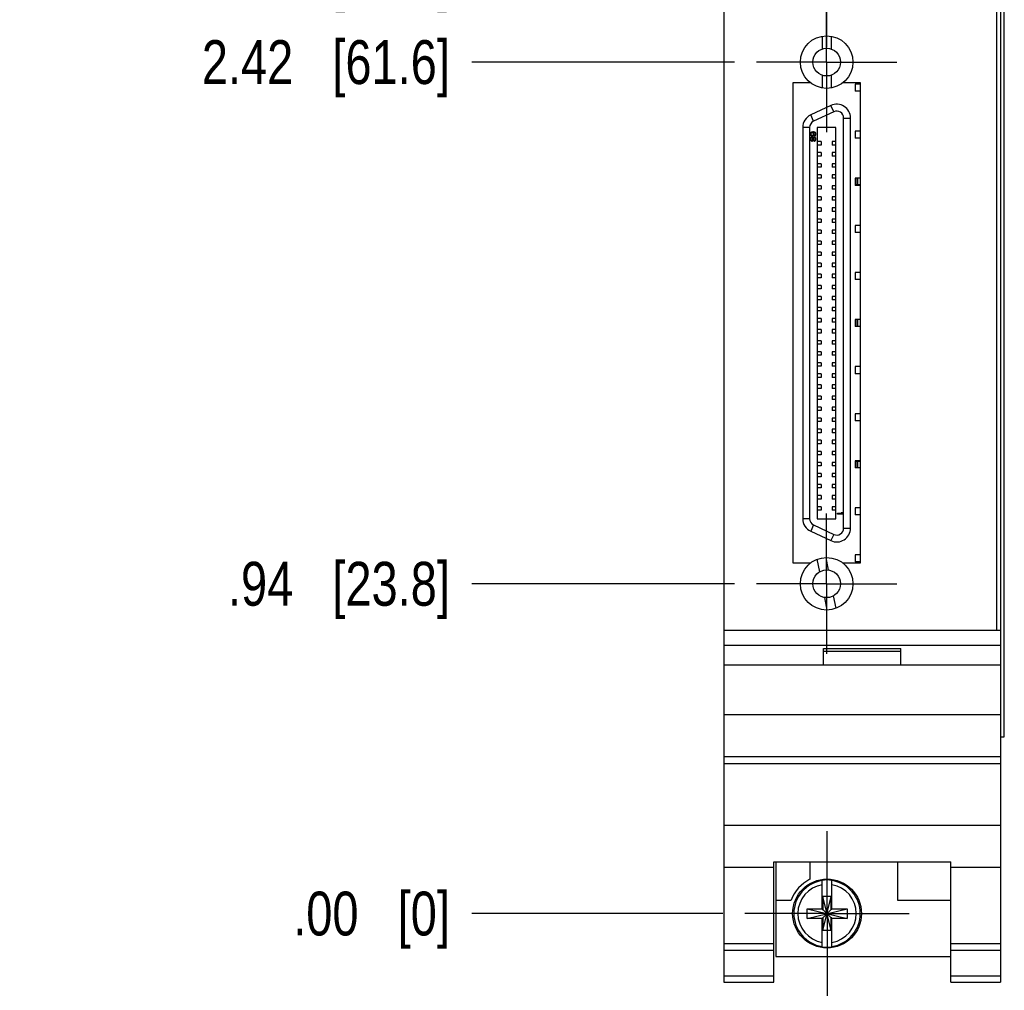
# Model space of a CAD drawing. Header units: inches. Extents: x 0 to 22, y 0 to 17.
# Tile 3 of 16: x 2.5 to 5.3, y 7 to 9.8. Entities that reach past the tile are written whole.
import ezdxf

# ---------------------------------------------------------------- set-up
doc = ezdxf.new("R2010")
doc.units = ezdxf.units.IN
doc.header["$LTSCALE"] = 1.21
doc.header["$MEASUREMENT"] = 0
doc.linetypes.add('CENTER', pattern=[0.6, 0.375, -0.075, 0.075, -0.075])
doc.layers.get('0').update_dxf_attribs({"linetype": 'CONTINUOUS'})
for name, color, linetype in [('02___PRT_ALL_AXES', 7, 'CONTINUOUS'), ('_24256', 7, 'CONTINUOUS'), ('COSMETIC', 7, 'CONTINUOUS'), ('DEFAULT_1', 7, 'CENTER'), ('DIMENSIONS', 7, 'CONTINUOUS')]:
    doc.layers.add(name, color=color, linetype=linetype)
doc.styles.get("Standard").update_dxf_attribs({"font": 'txt', "width": 0.8})
doc.dimstyles.new('DIMSTYLE_2', dxfattribs={"dimtxt": 0.125, "dimasz": 0.18, "dimexe": 0.125, "dimexo": 0.0625, "dimgap": 0.03125, "dimtad": 0, "dimtih": 1, "dimtoh": 1, "dimzin": 4, "dimdsep": 46, "dimtxsty": 'STANDARD', "dimblk": '_FILLED', "dimblk1": '_FILLED', "dimblk2": '_FILLED', "dimcen": 0.09, "dimadec": 0, "dimazin": 0, "dimtfac": 1, "dimtofl": 0, "dimtmove": 0, "dimatfit": 3, "dimldrblk": '_FILLED', "dimfxl": 1, "dimtolj": 1, "dimtzin": 4, "dimarcsym": 0})
doc.dimstyles.new('DIMSTYLE_3', dxfattribs={"dimtxt": 0.125, "dimasz": 0.18, "dimexe": 0.125, "dimexo": 0.0625, "dimgap": 0.03125, "dimtad": 0, "dimtih": 1, "dimtoh": 1, "dimzin": 4, "dimdsep": 46, "dimtxsty": 'STANDARD', "dimblk": '_FILLED', "dimblk1": '_FILLED', "dimblk2": '_FILLED', "dimcen": 0.09, "dimadec": 0, "dimazin": 0, "dimtp": 0.001, "dimtm": 0.001, "dimtfac": 1, "dimtofl": 0, "dimtmove": 0, "dimatfit": 3, "dimldrblk": '_FILLED', "dimfxl": 1, "dimtolj": 1, "dimtzin": 4, "dimarcsym": 0})

# ---------------------------------------------------------------- blocks, each defined once
blk = doc.blocks.new('*D7')
at = {"layer": 'DIMENSIONS', "color": 2, "linetype": 'CONTINUOUS'}
blk.add_line((4.5436, 8.1822), (3.7955, 8.1822), dxfattribs=at)
at = {"layer": 'DIMENSIONS', "color": 2, "linetype": 'CONTINUOUS', "insert": (3.733, 8.2447), "char_height": 0.125, "width": 1.025, "attachment_point": 3, "line_spacing_factor": 0.9}
blk.add_mtext('.94{\\Ftxt.shx;\\W1.000000;\\H0.125000; }[23.8]', dxfattribs=at)
blk = doc.blocks.new('_FILLED')
at = {"color": 0, "linetype": 'BYBLOCK'}
blk.add_solid([(0, 0), (-1, 0.174), (-1, -0.174)], dxfattribs=at)
blk = doc.blocks.new('*D8')
at = {"layer": 'DIMENSIONS', "color": 2, "linetype": 'CONTINUOUS'}
blk.add_line((4.5106, 7.2435), (3.7955, 7.2435), dxfattribs=at)
at = {"layer": 'DIMENSIONS', "color": 2, "linetype": 'CONTINUOUS', "insert": (3.733, 7.306), "char_height": 0.125, "width": 0.725, "attachment_point": 3, "line_spacing_factor": 0.9}
blk.add_mtext('.00{\\Ftxt.shx;\\W1.000000;\\H0.125000; }[0]', dxfattribs=at)
blk = doc.blocks.new('*D9')
at = {"layer": 'DIMENSIONS', "color": 2, "linetype": 'CONTINUOUS'}
blk.add_line((4.5436, 9.6672), (3.7955, 9.6672), dxfattribs=at)
at = {"layer": 'DIMENSIONS', "color": 2, "linetype": 'CONTINUOUS', "insert": (3.733, 9.7297), "char_height": 0.125, "width": 1.125, "attachment_point": 3, "line_spacing_factor": 0.9}
blk.add_mtext('2.42{\\Ftxt.shx;\\W1.000000;\\H0.125000; }[61.6]', dxfattribs=at)
blk = doc.blocks.new('*D10')
at = {"layer": 'DIMENSIONS', "color": 2, "linetype": 'CONTINUOUS'}
blk.add_line((4.5436, 9.9087), (3.7955, 9.9087), dxfattribs=at)
at = {"layer": 'DIMENSIONS', "color": 2, "linetype": 'CONTINUOUS', "insert": (3.733, 9.9712), "char_height": 0.125, "width": 1.125, "attachment_point": 3, "line_spacing_factor": 0.9}
blk.add_mtext('2.67{\\Ftxt.shx;\\W1.000000;\\H0.125000; }[67.7]', dxfattribs=at)
blk = doc.blocks.new('*D11')
at = {"layer": 'DIMENSIONS', "color": 2, "linetype": 'CONTINUOUS'}
blk.add_line((4.5436, 11.393), (3.7955, 11.393), dxfattribs=at)
at = {"layer": 'DIMENSIONS', "color": 2, "linetype": 'CONTINUOUS', "insert": (3.733, 11.4555), "char_height": 0.125, "width": 1.225, "attachment_point": 3, "line_spacing_factor": 0.9}
blk.add_mtext('4.15{\\Ftxt.shx;\\W1.000000;\\H0.125000; }[105.4]', dxfattribs=at)
blk = doc.blocks.new('*D12')
at = {"layer": 'DIMENSIONS', "color": 2, "linetype": 'CONTINUOUS'}
blk.add_line((4.5011, 12.0644), (3.7955, 12.0644), dxfattribs=at)
at = {"layer": 'DIMENSIONS', "color": 2, "linetype": 'CONTINUOUS', "insert": (3.733, 12.1269), "char_height": 0.125, "width": 1.225, "attachment_point": 3, "line_spacing_factor": 0.9}
blk.add_mtext('4.82{\\Ftxt.shx;\\W1.000000;\\H0.125000; }[122.5]', dxfattribs=at)

msp = doc.modelspace()

# ---------------------------------------------------------------- linework, layer by layer
at = {"color": 7, "linetype": 'CONTINUOUS'}
for p, q in [((4.5131, 12.1864), (4.5131, 7.0485)), ((5.2891, 12.1864), (5.2891, 8.0505)), ((5.3011, 12.1864), (5.3011, 7.0485)), ((5.302, 7.7464), (5.302, 11.7464)), ((5.3116, 7.7464), (5.3116, 11.7464)), ((5.3118, 7.7464), (5.3118, 11.7464)), ((4.7931, 9.7409), (4.7931, 9.7044)), ((4.8187, 9.7409), (4.8187, 9.7044)), ((4.7931, 9.6299), (4.7931, 9.5935)), ((4.8187, 9.6299), (4.8187, 9.5935)), ((4.7098, 9.6081), (4.7098, 8.242)), ((4.7589, 9.6081), (4.7098, 9.6081)), ((4.7589, 9.6092), (4.7589, 9.6081)), ((4.8529, 9.6081), (4.8529, 9.6092)), ((4.902, 9.6081), (4.8529, 9.6081)), ((4.8869, 9.6045), (4.8869, 9.5844)), ((4.902, 9.6045), (4.8869, 9.6045)), ((4.9019, 8.242), (4.902, 9.6081)), ((4.902, 9.5844), (4.8869, 9.5844)), ((4.818, 9.5437), (4.7605, 9.5169)), ((4.8263, 9.5259), (4.818, 9.5437)), ((4.7688, 9.4991), (4.7605, 9.5169)), ((4.8263, 9.5259), (4.7688, 9.4991)), ((4.8543, 8.3407), (4.8543, 9.508)), ((4.8543, 9.508), (4.874, 9.508)), ((4.874, 8.3407), (4.874, 9.508)), ((4.7378, 9.4812), (4.7378, 8.3675)), ((4.7575, 9.4812), (4.7378, 9.4812)), ((4.7575, 9.4812), (4.7575, 8.3675)), ((4.7793, 9.4814), (4.7793, 8.3673)), ((4.8325, 9.4814), (4.7793, 9.4814)), ((4.8325, 8.3673), (4.8325, 9.4814)), ((4.8869, 9.4705), (4.8869, 9.4504)), ((4.902, 9.4705), (4.8869, 9.4705)), ((4.902, 9.4504), (4.8869, 9.4504)), ((4.7901, 9.4411), (4.7793, 9.4411)), ((4.7901, 9.4312), (4.7793, 9.4312)), ((4.7901, 9.4411), (4.7901, 9.4312)), ((4.8325, 9.4411), (4.8216, 9.4411)), ((4.8216, 9.4411), (4.8216, 9.4312)), ((4.8325, 9.4312), (4.8216, 9.4312)), ((4.7901, 9.4096), (4.7793, 9.4096)), ((4.7901, 9.3997), (4.7793, 9.3997)), ((4.7901, 9.4096), (4.7901, 9.3997)), ((4.8325, 9.4096), (4.8216, 9.4096)), ((4.8216, 9.4096), (4.8216, 9.3997)), ((4.8325, 9.3997), (4.8216, 9.3997)), ((4.7901, 9.3781), (4.7793, 9.3781)), ((4.7901, 9.3682), (4.7793, 9.3682)), ((4.7901, 9.3781), (4.7901, 9.3682)), ((4.8325, 9.3781), (4.8216, 9.3781)), ((4.8216, 9.3781), (4.8216, 9.3682)), ((4.8325, 9.3682), (4.8216, 9.3682)), ((4.7901, 9.3466), (4.7793, 9.3466)), ((4.7901, 9.3368), (4.7793, 9.3368)), ((4.7901, 9.3466), (4.7901, 9.3368)), ((4.8325, 9.3466), (4.8216, 9.3466)), ((4.8216, 9.3466), (4.8216, 9.3368)), ((4.8325, 9.3368), (4.8216, 9.3368)), ((4.7901, 9.3151), (4.7793, 9.3151)), ((4.7901, 9.3151), (4.7901, 9.3053)), ((4.8325, 9.3151), (4.8216, 9.3151)), ((4.8216, 9.3151), (4.8216, 9.3053)), ((4.9019, 9.3364), (4.8869, 9.3364)), ((4.8869, 9.3364), (4.8869, 9.3164)), ((4.9019, 9.3164), (4.8869, 9.3164)), ((4.8886, 9.3364), (4.8886, 9.3164)), ((4.9014, 9.3181), (4.8886, 9.3181)), ((4.8938, 9.3364), (4.8938, 9.3181)), ((4.9014, 9.3364), (4.9014, 9.3181)), ((4.7901, 9.3053), (4.7793, 9.3053)), ((4.7901, 9.2836), (4.7793, 9.2836)), ((4.7901, 9.2836), (4.7901, 9.2738)), ((4.8325, 9.3053), (4.8216, 9.3053)), ((4.8325, 9.2836), (4.8216, 9.2836)), ((4.8216, 9.2836), (4.8216, 9.2738)), ((4.7901, 9.2738), (4.7793, 9.2738)), ((4.8325, 9.2738), (4.8216, 9.2738)), ((4.7901, 9.2521), (4.7793, 9.2521)), ((4.7901, 9.2423), (4.7793, 9.2423)), ((4.7901, 9.2521), (4.7901, 9.2423)), ((4.8325, 9.2521), (4.8216, 9.2521)), ((4.8216, 9.2521), (4.8216, 9.2423)), ((4.8325, 9.2423), (4.8216, 9.2423)), ((4.7901, 9.2206), (4.7793, 9.2206)), ((4.7901, 9.2108), (4.7793, 9.2108)), ((4.7901, 9.2206), (4.7901, 9.2108)), ((4.8325, 9.2206), (4.8216, 9.2206)), ((4.8216, 9.2206), (4.8216, 9.2108)), ((4.8325, 9.2108), (4.8216, 9.2108)), ((4.9019, 9.2024), (4.8869, 9.2024)), ((4.8869, 9.2024), (4.8869, 9.1823)), ((4.7901, 9.1891), (4.7793, 9.1891)), ((4.7901, 9.1793), (4.7793, 9.1793)), ((4.7901, 9.1891), (4.7901, 9.1793)), ((4.8325, 9.1891), (4.8216, 9.1891)), ((4.8216, 9.1891), (4.8216, 9.1793)), ((4.8325, 9.1793), (4.8216, 9.1793)), ((4.9019, 9.1823), (4.8869, 9.1823)), ((4.7901, 9.1576), (4.7793, 9.1576)), ((4.7901, 9.1478), (4.7793, 9.1478)), ((4.7901, 9.1576), (4.7901, 9.1478)), ((4.8325, 9.1576), (4.8216, 9.1576)), ((4.8216, 9.1576), (4.8216, 9.1478)), ((4.8325, 9.1478), (4.8216, 9.1478)), ((4.7901, 9.1261), (4.7793, 9.1261)), ((4.7901, 9.1163), (4.7793, 9.1163)), ((4.7901, 9.1261), (4.7901, 9.1163)), ((4.8325, 9.1261), (4.8216, 9.1261)), ((4.8216, 9.1261), (4.8216, 9.1163)), ((4.8325, 9.1163), (4.8216, 9.1163)), ((4.7901, 9.0946), (4.7793, 9.0946)), ((4.7901, 9.0848), (4.7793, 9.0848)), ((4.7901, 9.0946), (4.7901, 9.0848)), ((4.8325, 9.0946), (4.8216, 9.0946)), ((4.8216, 9.0946), (4.8216, 9.0848)), ((4.8325, 9.0848), (4.8216, 9.0848)), ((4.7901, 9.0631), (4.7793, 9.0631)), ((4.7901, 9.0631), (4.7901, 9.0533)), ((4.8325, 9.0631), (4.8216, 9.0631)), ((4.8216, 9.0631), (4.8216, 9.0533)), ((4.9019, 9.0684), (4.8869, 9.0684)), ((4.8869, 9.0684), (4.8869, 9.0483)), ((4.7901, 9.0533), (4.7793, 9.0533)), ((4.7901, 9.0316), (4.7793, 9.0316)), ((4.7901, 9.0316), (4.7901, 9.0218)), ((4.8325, 9.0533), (4.8216, 9.0533)), ((4.8325, 9.0316), (4.8216, 9.0316)), ((4.8216, 9.0316), (4.8216, 9.0218)), ((4.9019, 9.0483), (4.8869, 9.0483)), ((4.7901, 9.0218), (4.7793, 9.0218)), ((4.7901, 9.0001), (4.7793, 9.0001)), ((4.7901, 9.0001), (4.7901, 8.9903)), ((4.8325, 9.0218), (4.8216, 9.0218)), ((4.8325, 9.0001), (4.8216, 9.0001)), ((4.8216, 9.0001), (4.8216, 8.9903)), ((4.7901, 8.9903), (4.7793, 8.9903)), ((4.8325, 8.9903), (4.8216, 8.9903)), ((4.7901, 8.9686), (4.7793, 8.9686)), ((4.7901, 8.9588), (4.7793, 8.9588)), ((4.7901, 8.9686), (4.7901, 8.9588)), ((4.8325, 8.9686), (4.8216, 8.9686)), ((4.8216, 8.9686), (4.8216, 8.9588)), ((4.8325, 8.9588), (4.8216, 8.9588)), ((4.7901, 8.9371), (4.7793, 8.9371)), ((4.7901, 8.9273), (4.7793, 8.9273)), ((4.7901, 8.9371), (4.7901, 8.9273)), ((4.8325, 8.9371), (4.8216, 8.9371)), ((4.8216, 8.9371), (4.8216, 8.9273)), ((4.8325, 8.9273), (4.8216, 8.9273)), ((4.9019, 8.9344), (4.8869, 8.9344)), ((4.8869, 8.9344), (4.8869, 8.9143)), ((4.8886, 8.9344), (4.8886, 8.9143)), ((4.8938, 8.9344), (4.8938, 8.9143)), ((4.9014, 8.9344), (4.9014, 8.9143)), ((4.7901, 8.9057), (4.7793, 8.9057)), ((4.7901, 8.8958), (4.7793, 8.8958)), ((4.7901, 8.9057), (4.7901, 8.8958)), ((4.8325, 8.9057), (4.8216, 8.9057)), ((4.8216, 8.9057), (4.8216, 8.8958)), ((4.8325, 8.8958), (4.8216, 8.8958)), ((4.9019, 8.9143), (4.8869, 8.9143)), ((4.7901, 8.8742), (4.7793, 8.8742)), ((4.7901, 8.8643), (4.7793, 8.8643)), ((4.7901, 8.8742), (4.7901, 8.8643)), ((4.8325, 8.8742), (4.8216, 8.8742)), ((4.8216, 8.8742), (4.8216, 8.8643)), ((4.8325, 8.8643), (4.8216, 8.8643)), ((4.7901, 8.8427), (4.7793, 8.8427)), ((4.7901, 8.8328), (4.7793, 8.8328)), ((4.7901, 8.8427), (4.7901, 8.8328)), ((4.8325, 8.8427), (4.8216, 8.8427)), ((4.8216, 8.8427), (4.8216, 8.8328)), ((4.8325, 8.8328), (4.8216, 8.8328)), ((4.7901, 8.8112), (4.7793, 8.8112)), ((4.7901, 8.8112), (4.7901, 8.8013)), ((4.8325, 8.8112), (4.8216, 8.8112)), ((4.8216, 8.8112), (4.8216, 8.8013)), ((4.7901, 8.8013), (4.7793, 8.8013)), ((4.7901, 8.7797), (4.7793, 8.7797)), ((4.7901, 8.7797), (4.7901, 8.7698)), ((4.8325, 8.8013), (4.8216, 8.8013)), ((4.8325, 8.7797), (4.8216, 8.7797)), ((4.8216, 8.7797), (4.8216, 8.7698)), ((4.9019, 8.8004), (4.8869, 8.8004)), ((4.8869, 8.8004), (4.8869, 8.7803)), ((4.9019, 8.7803), (4.8869, 8.7803)), ((4.7901, 8.7698), (4.7793, 8.7698)), ((4.7901, 8.7482), (4.7793, 8.7482)), ((4.7901, 8.7482), (4.7901, 8.7383)), ((4.8325, 8.7698), (4.8216, 8.7698)), ((4.8325, 8.7482), (4.8216, 8.7482)), ((4.8216, 8.7482), (4.8216, 8.7383)), ((4.7901, 8.7383), (4.7793, 8.7383)), ((4.8325, 8.7383), (4.8216, 8.7383)), ((4.7901, 8.7167), (4.7793, 8.7167)), ((4.7901, 8.7068), (4.7793, 8.7068)), ((4.7901, 8.7167), (4.7901, 8.7068)), ((4.8325, 8.7167), (4.8216, 8.7167)), ((4.8216, 8.7167), (4.8216, 8.7068)), ((4.8325, 8.7068), (4.8216, 8.7068)), ((4.7901, 8.6852), (4.7793, 8.6852)), ((4.7901, 8.6753), (4.7793, 8.6753)), ((4.7901, 8.6852), (4.7901, 8.6753)), ((4.8325, 8.6852), (4.8216, 8.6852)), ((4.8216, 8.6852), (4.8216, 8.6753)), ((4.8325, 8.6753), (4.8216, 8.6753)), ((4.9019, 8.6664), (4.8869, 8.6664)), ((4.8869, 8.6664), (4.8869, 8.6463)), ((4.7901, 8.6537), (4.7793, 8.6537)), ((4.7901, 8.6438), (4.7793, 8.6438)), ((4.7901, 8.6537), (4.7901, 8.6438)), ((4.8325, 8.6537), (4.8216, 8.6537)), ((4.8216, 8.6537), (4.8216, 8.6438)), ((4.8325, 8.6438), (4.8216, 8.6438)), ((4.9019, 8.6463), (4.8869, 8.6463)), ((4.7901, 8.6222), (4.7793, 8.6222)), ((4.7901, 8.6123), (4.7793, 8.6123)), ((4.7901, 8.6222), (4.7901, 8.6123)), ((4.8325, 8.6222), (4.8216, 8.6222)), ((4.8216, 8.6222), (4.8216, 8.6123)), ((4.8325, 8.6123), (4.8216, 8.6123)), ((4.7901, 8.5907), (4.7793, 8.5907)), ((4.7901, 8.5808), (4.7793, 8.5808)), ((4.7901, 8.5907), (4.7901, 8.5808)), ((4.8325, 8.5907), (4.8216, 8.5907)), ((4.8216, 8.5907), (4.8216, 8.5808)), ((4.8325, 8.5808), (4.8216, 8.5808)), ((4.7901, 8.5592), (4.7793, 8.5592)), ((4.7901, 8.5592), (4.7901, 8.5494)), ((4.8325, 8.5592), (4.8216, 8.5592)), ((4.8216, 8.5592), (4.8216, 8.5494)), ((4.7901, 8.5494), (4.7793, 8.5494)), ((4.7901, 8.5277), (4.7793, 8.5277)), ((4.7901, 8.5277), (4.7901, 8.5179)), ((4.8325, 8.5494), (4.8216, 8.5494)), ((4.8325, 8.5277), (4.8216, 8.5277)), ((4.8216, 8.5277), (4.8216, 8.5179)), ((4.9019, 8.5323), (4.8869, 8.5323)), ((4.8869, 8.5323), (4.8869, 8.5123)), ((4.8886, 8.5323), (4.8886, 8.5123)), ((4.9014, 8.5307), (4.8886, 8.5307)), ((4.8938, 8.5307), (4.8938, 8.5123)), ((4.9014, 8.5307), (4.9014, 8.5123)), ((4.7901, 8.5179), (4.7793, 8.5179)), ((4.7901, 8.4962), (4.7793, 8.4962)), ((4.7901, 8.4962), (4.7901, 8.4864)), ((4.8325, 8.5179), (4.8216, 8.5179)), ((4.8325, 8.4962), (4.8216, 8.4962)), ((4.8216, 8.4962), (4.8216, 8.4864)), ((4.9019, 8.5123), (4.8869, 8.5123)), ((4.7901, 8.4864), (4.7793, 8.4864)), ((4.8325, 8.4864), (4.8216, 8.4864)), ((4.7901, 8.4647), (4.7793, 8.4647)), ((4.7901, 8.4549), (4.7793, 8.4549)), ((4.7901, 8.4647), (4.7901, 8.4549)), ((4.8325, 8.4647), (4.8216, 8.4647)), ((4.8216, 8.4647), (4.8216, 8.4549)), ((4.8325, 8.4549), (4.8216, 8.4549)), ((4.7901, 8.4332), (4.7793, 8.4332)), ((4.7901, 8.4234), (4.7793, 8.4234)), ((4.7901, 8.4332), (4.7901, 8.4234)), ((4.8325, 8.4332), (4.8216, 8.4332)), ((4.8216, 8.4332), (4.8216, 8.4234)), ((4.8325, 8.4234), (4.8216, 8.4234)), ((4.7901, 8.4017), (4.7793, 8.4017)), ((4.7901, 8.3919), (4.7793, 8.3919)), ((4.7901, 8.4017), (4.7901, 8.3919)), ((4.8325, 8.4017), (4.8216, 8.4017)), ((4.8216, 8.4017), (4.8216, 8.3919)), ((4.8325, 8.3919), (4.8216, 8.3919)), ((4.9019, 8.3983), (4.8869, 8.3983)), ((4.8869, 8.3983), (4.8869, 8.3782)), ((4.7575, 8.3675), (4.7378, 8.3675)), ((4.7793, 8.3673), (4.8325, 8.3673)), ((4.9019, 8.3782), (4.8869, 8.3782)), ((4.7688, 8.3497), (4.7605, 8.3318)), ((4.7605, 8.3318), (4.818, 8.305)), ((4.7688, 8.3497), (4.8263, 8.3228)), ((4.8543, 8.3407), (4.874, 8.3407)), ((4.8263, 8.3228), (4.818, 8.305)), ((4.7862, 8.2163), (4.7791, 8.2521)), ((4.8113, 8.2212), (4.8043, 8.257)), ((4.9019, 8.2643), (4.8869, 8.2643)), ((4.8869, 8.2643), (4.8869, 8.2442)), ((4.9019, 8.2442), (4.8869, 8.2442)), ((4.7098, 8.242), (4.7589, 8.242)), ((4.7589, 8.242), (4.7589, 8.2404)), ((4.8529, 8.242), (4.9019, 8.242)), ((4.8529, 8.2401), (4.8529, 8.242)), ((4.8075, 8.1074), (4.8005, 8.1432)), ((4.8326, 8.1124), (4.8256, 8.1482)), ((4.5131, 8.0505), (5.3011, 8.0505)), ((4.5131, 8.0075), (5.3011, 8.0075)), ((4.7971, 7.9975), (5.0171, 7.9975)), ((4.7971, 7.9505), (4.7971, 7.9975)), ((5.0171, 7.9505), (5.0171, 7.9975)), ((4.7971, 7.9905), (5.0171, 7.9905)), ((5.3011, 7.9505), (4.5131, 7.9505)), ((4.5131, 7.8105), (5.3011, 7.8105)), ((5.3014, 7.7464), (5.3118, 7.7464)), ((4.5131, 7.6905), (5.3011, 7.6905)), ((4.5131, 7.6709), (5.3011, 7.6709)), ((4.5131, 7.4952), (5.3011, 7.4952)), ((4.5131, 7.3755), (4.6551, 7.3755)), ((4.6551, 7.3907), (5.1591, 7.3907)), ((4.6551, 7.0485), (4.6551, 7.3907)), ((4.6611, 7.3907), (4.6611, 7.1215)), ((4.7581, 7.3907), (4.7581, 7.3408)), ((5.0081, 7.3907), (5.0081, 7.2815)), ((5.1591, 7.0485), (5.1591, 7.3907)), ((5.1591, 7.3755), (5.3011, 7.3755)), ((4.7933, 7.2552), (4.7933, 7.3381)), ((4.8209, 7.2552), (4.8209, 7.3381)), ((4.8188, 7.292), (4.7954, 7.292)), ((4.8188, 7.1949), (4.7954, 7.292)), ((4.7954, 7.292), (4.7954, 7.2552)), ((4.7954, 7.1949), (4.8188, 7.292)), ((4.8188, 7.2552), (4.8188, 7.292)), ((4.6611, 7.2815), (4.7049, 7.2815)), ((5.0081, 7.2815), (5.1591, 7.2815)), ((4.75, 7.2297), (4.8642, 7.2572)), ((4.75, 7.2572), (4.7933, 7.2572)), ((4.75, 7.2572), (4.8642, 7.2297)), ((4.75, 7.2297), (4.75, 7.2572)), ((4.7933, 7.2552), (4.7954, 7.2552)), ((4.8188, 7.2317), (4.7954, 7.2552)), ((4.7954, 7.2317), (4.8188, 7.2552)), ((4.8209, 7.2552), (4.8188, 7.2552)), ((4.8209, 7.2572), (4.8642, 7.2572)), ((4.8642, 7.2572), (4.8642, 7.2297)), ((4.7933, 7.2297), (4.75, 7.2297)), ((4.7933, 7.2317), (4.7954, 7.2317)), ((4.7933, 7.1488), (4.7933, 7.2317)), ((4.7954, 7.2317), (4.7954, 7.1949)), ((4.8209, 7.2317), (4.8188, 7.2317)), ((4.8188, 7.1949), (4.8188, 7.2317)), ((4.8209, 7.1488), (4.8209, 7.2317)), ((4.8642, 7.2297), (4.8209, 7.2297)), ((4.8188, 7.1949), (4.7954, 7.1949)), ((4.5131, 7.1585), (4.6551, 7.1585)), ((5.1591, 7.1585), (5.3011, 7.1585)), ((4.5131, 7.1392), (4.6551, 7.1392)), ((5.1591, 7.1392), (5.3011, 7.1392)), ((4.6611, 7.1215), (5.1591, 7.1215)), ((4.5131, 7.0664), (4.6551, 7.0664)), ((5.1591, 7.0664), (5.3011, 7.0664)), ((4.5131, 7.0485), (4.6551, 7.0485)), ((5.1591, 7.0485), (5.3011, 7.0485))]:
    msp.add_line(p, q, dxfattribs=at)
for centre, radius in [((4.8059, 9.6672), 0.0748), ((4.8059, 9.6672), 0.0394), ((4.8059, 8.1822), 0.0748), ((4.8059, 8.1822), 0.0394), ((4.8071, 7.2435), 0.098)]:
    msp.add_circle(centre, radius, dxfattribs=at)
for centre, radius, start, end in [((4.8346, 9.508), 0.0394, 0, 115), ((4.7771, 9.4812), 0.0394, 115, 180), ((4.8346, 9.508), 0.0197, 0, 115), ((4.7771, 9.4812), 0.0197, 115, 180), ((4.7771, 8.3675), 0.0394, 180, 245), ((4.7771, 8.3675), 0.0197, 180, 245), ((4.8346, 8.3407), 0.0394, 245, 360), ((4.8346, 8.3407), 0.0197, 245, 360), ((4.8071, 7.2435), 0.109, 116.7143, 159.5968), ((4.8071, 7.2435), 0.0947, 98.3637, 261.6363), ((4.8071, 7.2435), 0.0832, 99.5336, 260.4664), ((4.8071, 7.2435), 0.0956, 81.7166, 98.2834), ((4.8071, 7.2435), 0.0947, 278.3637, 81.6363), ((4.8071, 7.2435), 0.0832, 279.5336, 80.4664), ((4.8071, 7.2435), 0.0956, 261.7166, 278.2834)]:
    msp.add_arc(centre, radius, start, end, dxfattribs=at)
at = {"layer": '02___PRT_ALL_AXES', "color": 7, "linetype": 'CENTER'}
for q in [(4.8071, 7.4465), (4.6041, 7.2435), (5.0101, 7.2435), (4.8071, 7.0405)]:
    msp.add_line((4.8071, 7.2435), q, dxfattribs=at)
at = {"layer": '_24256', "color": 7, "linetype": 'CONTINUOUS'}
for p, q in [((4.9014, 8.9304), (4.9019, 8.9304)), ((4.9019, 8.5289), (4.9014, 8.5289))]:
    msp.add_line(p, q, dxfattribs=at)
at = {"layer": 'COSMETIC', "color": 7, "linetype": 'CONTINUOUS'}
for p, q in [((4.76, 9.4649), (4.7596, 9.4633)), ((4.7596, 9.4633), (4.7596, 9.4616)), ((4.7596, 9.4616), (4.76, 9.46)), ((4.76, 9.4508), (4.7596, 9.4492)), ((4.7596, 9.4492), (4.7596, 9.4472)), ((4.761, 9.4666), (4.76, 9.4649)), ((4.76, 9.46), (4.761, 9.4584)), ((4.761, 9.4525), (4.76, 9.4508)), ((4.7623, 9.4676), (4.761, 9.4666)), ((4.761, 9.4584), (4.7623, 9.4574)), ((4.762, 9.4534), (4.761, 9.4525)), ((4.7616, 9.4646), (4.7613, 9.4636)), ((4.7613, 9.4636), (4.7613, 9.4613)), ((4.7613, 9.4613), (4.7616, 9.4603)), ((4.7616, 9.4502), (4.7613, 9.4488)), ((4.7613, 9.4488), (4.7613, 9.4475)), ((4.7623, 9.4656), (4.7616, 9.4646)), ((4.7616, 9.4603), (4.7623, 9.4593)), ((4.7623, 9.4515), (4.7616, 9.4502)), ((4.7636, 9.4541), (4.762, 9.4534)), ((4.764, 9.4682), (4.7623, 9.4676)), ((4.7633, 9.4662), (4.7623, 9.4656)), ((4.7623, 9.4593), (4.7633, 9.4587)), ((4.7623, 9.4574), (4.764, 9.4567)), ((4.7636, 9.4525), (4.7623, 9.4515)), ((4.7643, 9.4666), (4.7633, 9.4662)), ((4.7633, 9.4587), (4.7643, 9.4584)), ((4.7646, 9.4541), (4.7636, 9.4541)), ((4.7646, 9.4525), (4.7636, 9.4525)), ((4.7663, 9.4685), (4.764, 9.4682)), ((4.764, 9.4567), (4.7657, 9.4567)), ((4.7653, 9.4666), (4.7643, 9.4666)), ((4.7643, 9.4584), (4.7653, 9.4584)), ((4.7663, 9.4534), (4.7646, 9.4541)), ((4.766, 9.4515), (4.7646, 9.4525)), ((4.7663, 9.4662), (4.7653, 9.4666)), ((4.7653, 9.4584), (4.7663, 9.4587)), ((4.7657, 9.4567), (4.7673, 9.4574)), ((4.7667, 9.4502), (4.766, 9.4515)), ((4.7687, 9.4685), (4.7663, 9.4685)), ((4.767, 9.4656), (4.7663, 9.4662)), ((4.7663, 9.4587), (4.767, 9.4593)), ((4.7673, 9.4521), (4.7663, 9.4534)), ((4.767, 9.4488), (4.7667, 9.4502)), ((4.7677, 9.4646), (4.767, 9.4656)), ((4.767, 9.4593), (4.7677, 9.4603)), ((4.767, 9.4475), (4.767, 9.4488)), ((4.7673, 9.4574), (4.7683, 9.4584)), ((4.7677, 9.4515), (4.7673, 9.4521)), ((4.768, 9.4636), (4.7677, 9.4646)), ((4.7677, 9.4603), (4.768, 9.4613)), ((4.768, 9.4521), (4.7677, 9.4515)), ((4.768, 9.4669), (4.7687, 9.4669)), ((4.7693, 9.4649), (4.768, 9.4669)), ((4.768, 9.4613), (4.768, 9.4636)), ((4.769, 9.4531), (4.768, 9.4521)), ((4.7683, 9.4584), (4.7693, 9.46)), ((4.7687, 9.4502), (4.7683, 9.4488)), ((4.7683, 9.4488), (4.7683, 9.4475)), ((4.771, 9.4682), (4.7687, 9.4685)), ((4.7687, 9.4669), (4.7707, 9.4666)), ((4.7697, 9.4515), (4.7687, 9.4502)), ((4.7703, 9.4538), (4.769, 9.4531)), ((4.7697, 9.4633), (4.7693, 9.4649)), ((4.7693, 9.46), (4.7697, 9.4616)), ((4.7697, 9.4616), (4.7697, 9.4633)), ((4.7707, 9.4521), (4.7697, 9.4515)), ((4.7713, 9.4538), (4.7703, 9.4538)), ((4.7707, 9.4666), (4.7717, 9.4662)), ((4.7713, 9.4521), (4.7707, 9.4521)), ((4.7727, 9.4676), (4.771, 9.4682)), ((4.773, 9.4531), (4.7713, 9.4538)), ((4.7724, 9.4515), (4.7713, 9.4521)), ((4.7717, 9.4662), (4.7727, 9.4656)), ((4.7727, 9.4597), (4.7717, 9.459)), ((4.7717, 9.459), (4.7717, 9.4574)), ((4.7717, 9.4574), (4.7727, 9.4577)), ((4.7734, 9.4502), (4.7724, 9.4515)), ((4.774, 9.4666), (4.7727, 9.4676)), ((4.7727, 9.4656), (4.7734, 9.4646)), ((4.7734, 9.4607), (4.7727, 9.4597)), ((4.7727, 9.4577), (4.774, 9.4587)), ((4.774, 9.4521), (4.773, 9.4531)), ((4.7734, 9.4646), (4.7737, 9.4636)), ((4.7737, 9.4616), (4.7734, 9.4607)), ((4.7737, 9.4488), (4.7734, 9.4502)), ((4.7737, 9.4636), (4.7737, 9.4616)), ((4.7737, 9.4475), (4.7737, 9.4488)), ((4.775, 9.4649), (4.774, 9.4666)), ((4.774, 9.4587), (4.775, 9.4603)), ((4.775, 9.4505), (4.774, 9.4521)), ((4.7754, 9.4633), (4.775, 9.4649)), ((4.775, 9.4603), (4.7754, 9.462)), ((4.7754, 9.4488), (4.775, 9.4505)), ((4.7754, 9.462), (4.7754, 9.4633)), ((4.7754, 9.4475), (4.7754, 9.4488)), ((4.7596, 9.4472), (4.76, 9.4456)), ((4.76, 9.4456), (4.761, 9.4439)), ((4.761, 9.4439), (4.762, 9.4429)), ((4.7613, 9.4475), (4.7616, 9.4462)), ((4.7616, 9.4462), (4.7623, 9.4449)), ((4.762, 9.4429), (4.7636, 9.4423)), ((4.7623, 9.4449), (4.7636, 9.4439)), ((4.7636, 9.4439), (4.7646, 9.4439)), ((4.7636, 9.4423), (4.7646, 9.4423)), ((4.7646, 9.4439), (4.766, 9.4449)), ((4.7646, 9.4423), (4.7663, 9.4429)), ((4.766, 9.4449), (4.7667, 9.4462)), ((4.7663, 9.4429), (4.7673, 9.4443)), ((4.7667, 9.4462), (4.767, 9.4475)), ((4.7673, 9.4443), (4.7677, 9.4449)), ((4.7677, 9.4449), (4.768, 9.4443)), ((4.768, 9.4443), (4.769, 9.4433)), ((4.7683, 9.4475), (4.7687, 9.4462)), ((4.7687, 9.4462), (4.7697, 9.4449)), ((4.769, 9.4433), (4.7703, 9.4426)), ((4.7697, 9.4449), (4.7707, 9.4443)), ((4.7703, 9.4426), (4.7713, 9.4426)), ((4.7707, 9.4443), (4.7713, 9.4443)), ((4.7713, 9.4443), (4.7724, 9.4449)), ((4.7713, 9.4426), (4.773, 9.4433)), ((4.7724, 9.4449), (4.7734, 9.4462)), ((4.773, 9.4433), (4.774, 9.4443)), ((4.7734, 9.4462), (4.7737, 9.4475)), ((4.774, 9.4443), (4.775, 9.4459)), ((4.775, 9.4459), (4.7754, 9.4475)), ((4.8471, 8.3847), (4.8498, 8.3847)), ((4.8495, 8.3828), (4.8471, 8.3847)), ((4.8498, 8.3847), (4.8521, 8.3828)), ((4.8364, 8.3828), (4.8495, 8.3828)), ((4.8364, 8.3808), (4.8364, 8.3828)), ((4.8521, 8.3808), (4.8364, 8.3808)), ((4.8521, 8.3828), (4.8521, 8.3808))]:
    msp.add_line(p, q, dxfattribs=at)
at = {"layer": 'DEFAULT_1', "color": 7, "linetype": 'CENTER'}
for p, q in [((4.8059, 9.9087), (4.8059, 9.7089)), ((4.8059, 9.6672), (4.8059, 9.867)), ((4.8059, 9.6672), (4.6061, 9.6672)), ((4.8059, 9.6672), (4.8059, 9.4674)), ((4.8059, 9.6672), (5.0057, 9.6672)), ((4.8059, 8.1822), (4.8059, 8.382)), ((4.8059, 8.1822), (4.6061, 8.1822)), ((4.8059, 8.1822), (5.0057, 8.1822)), ((4.8059, 8.1822), (4.8059, 7.9824)), ((4.8071, 7.393), (4.8071, 7.4775)), ((4.8071, 7.2435), (4.8071, 7.393)), ((4.6576, 7.2435), (4.5731, 7.2435)), ((4.8071, 7.2435), (4.6576, 7.2435)), ((4.8071, 7.2435), (5.0411, 7.2435)), ((4.8071, 7.2435), (4.8071, 7.0095))]:
    msp.add_line(p, q, dxfattribs=at)

# ---------------------------------------------------------------- dimensions: what is measured, and where the dimension line sits
at = {"layer": 'DIMENSIONS', "color": 2, "linetype": 'CONTINUOUS'}
for feature_location, offset, origin, dimstyle, picture, middle in [((4.5011, 12.0644), (-0.7056, 0), (4.5636, 7.2435), 'DIMSTYLE_3', '*D12', (3.1205, 12.0644)), ((4.5436, 11.393), (-0.748, 0), (4.6061, 7.2435), 'DIMSTYLE_3', '*D11', (3.1205, 11.393)), ((4.5436, 9.9087), (-0.748, 0), (4.6061, 7.2435), 'DIMSTYLE_3', '*D10', (3.1705, 9.9087)), ((4.5436, 9.6672), (-0.748, 0), (4.6061, 7.2435), 'DIMSTYLE_3', '*D9', (3.1705, 9.6672)), ((4.5436, 8.1822), (-0.748, 0), (4.5731, 7.2435), 'DIMSTYLE_3', '*D7', (3.2205, 8.1822)), ((4.5105861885, 7.2434514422), (-0.7150423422, 0), (4.5730861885, 7.2434514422), 'DIMSTYLE_2', '*D8', (3.3705438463, 7.2434514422))]:
    dim = msp.add_ordinate_dim(feature_location=feature_location, offset=offset, dtype=0, origin=origin, dimstyle=dimstyle, dxfattribs=at)
    dim.commit()
    dim.dimension.update_dxf_attribs({"geometry": picture, "text_midpoint": middle})

doc.saveas('drawing.dxf')
